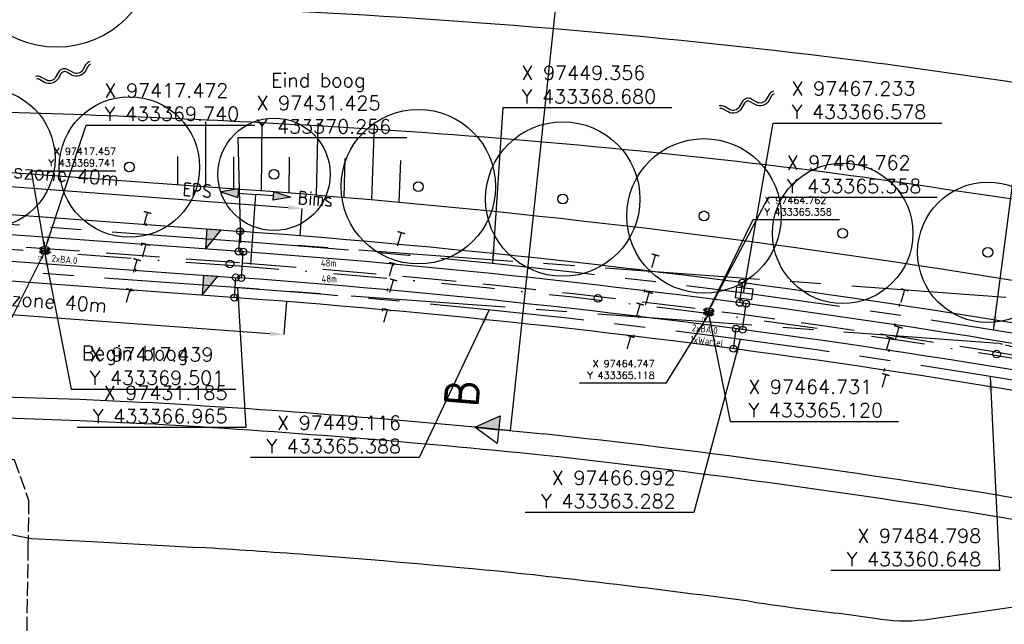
# Model space of a CAD drawing. Header units: millimetres. Extents: x 96940 to 101272, y 432237 to 434659.
# Tile 180 of 256: x 97416 to 97486, y 433343 to 433386. Entities that reach past the tile are written whole.
import ezdxf
from ezdxf.enums import TextEntityAlignment as Align

# ---------------------------------------------------------------- set-up
doc = ezdxf.new("R2010")
doc.units = ezdxf.units.MM
for name, pattern in [('CENTER', [35.225022, 22.015639, -4.403128, 4.403128, -4.403128]), ('DASHDOT', [25.4, 12.7, -6.35, 0, -6.35]), ('DASHED', [19.05, 12.7, -6.35]), ('dSV_DASHED03', [1.25, 1, -0.25])]:
    doc.linetypes.add(name, pattern=pattern)
for name, color, linetype in [('NW_duiker', 8, 'dSV_DASHED03'), ('Ondergrond_Nieuw_IP', 8, 'Continuous'), ('R_BL_T_B_MAST', 7, 'Continuous'), ('R_BN_N_Kabels_en_leidingen_maatvoering', 1, 'Continuous'), ('R_BN_T_N_CONSTRUCTIE', 7, 'Continuous'), ('R_BN_T_N_Constructiecodes', 7, 'Continuous'), ('R_BN_T_N_Hartspoor', 1, 'CENTER'), ('R_BN_T_N_Kokersysteem Groene Deksel', 7, 'Continuous'), ('R_BN_T_N_Kokersysteem trekput BA.0', 7, 'Continuous'), ('R_BN_T_N_Kokersysteem_Coordinaten', 1, 'Continuous'), ('R_BN_T_N_Kokersysteem_laagspanning', 2, 'DASHED'), ('R_BN_T_N_kokersysteem_maatvoering', 7, 'Continuous'), ('R_BN_T_N_Kokersysteem_signaal', 2, 'DASHDOT'), ('R_BN_T_N_Retourstroomkabels', 2, 'Continuous'), ('R_BN_T_N_Spoor', 3, 'Continuous'), ('R_BN_T_N_Thermietlassen', 7, 'Continuous'), ('R_BN_T_N_Verkanting', 7, 'Continuous'), ('R_BN_T_N_Verkanting_Maatvoering', 7, 'Continuous'), ('R_BN_T_N_Verticaal alignement', 7, 'Continuous'), ('TWL Advies', 2, 'Continuous')]:
    doc.layers.add(name, color=color, linetype=linetype)
doc.layers.add('R_BN_T_N_Coordinaten', color=7, linetype='Continuous', lineweight=25)
doc.layers.add('R_BN_T_N_Las', color=3, linetype='Continuous', lineweight=25)
doc.styles.add('ISO', font='iso.shx')
doc.styles.add('ISOCP', font='isocp.shx')
doc.styles.add('SIMPLEX', font='simplex.shx', dxfattribs={"width": 0.8})
doc.styles.get("Standard").update_dxf_attribs({"font": 'romans.shx'})
doc.dimstyles.new('RET 1-500', dxfattribs={"dimtxt": 1, "dimasz": 1, "dimexe": 0.3, "dimexo": 0, "dimgap": 0.3, "dimtad": 1, "dimdec": 3, "dimzin": 1, "dimtxsty": 'Standard', "dimcen": 0, "dimclrd": 1, "dimclre": 1, "dimclrt": 7, "dimaunit": 2, "dimadec": 4, "dimazin": 0, "dimtfac": 1, "dimtdec": 3, "dimtofl": 0, "dimtmove": 0, "dimatfit": 0, "dimfxl": 1, "dimarcsym": 0})

# ---------------------------------------------------------------- blocks, each defined once
blk = doc.blocks.new('*D45')
at = {"layer": 'Defpoints', "color": 0, "transparency": 16777216}
for p in [(97395.757, 433373.65), (97435.792, 433372.608), (97435.645, 433370.653)]:
    blk.add_point(p, dxfattribs=at)
at = {"layer": 'R_BN_T_N_Verkanting_Maatvoering', "color": 1, "lineweight": -2, "transparency": 16777216}
for p, q in [((97395.757, 433373.65), (97395.904, 433375.605)), ((97396.901, 433375.53), (97434.795, 433372.683)), ((97435.645, 433370.653), (97435.792, 433372.608))]:
    blk.add_line(p, q, dxfattribs=at)
at = {"layer": 'R_BN_T_N_Verkanting_Maatvoering', "color": 1, "transparency": 16777216}
for points in [[(97396.914, 433375.697), (97396.889, 433375.364), (97395.904, 433375.605)], [(97434.807, 433372.849), (97434.782, 433372.517), (97435.792, 433372.608)]]:
    blk.add_solid(points, dxfattribs=at)
at = {"layer": 'R_BN_T_N_Verkanting_Maatvoering', "color": 7, "transparency": 16777216, "insert": (97415.916, 433375.071), "char_height": 1, "attachment_point": 5, "rotation": 355.70224}
blk.add_mtext('overgangszone 40m', dxfattribs=at)
blk = doc.blocks.new('Retourstroomsymbool')
at = {"layer": 'R_BN_T_N_Retourstroomkabels', "color": 7}
blk.add_lwpolyline([(0, 0), (1.435, 0)], dxfattribs=at)
for centre in [(0, 0), (1.435, 0)]:
    blk.add_circle(centre, 0.25, dxfattribs=at)
blk = doc.blocks.new('*U126')
at = {"layer": 'R_BN_T_N_Retourstroomkabels', "color": 7}
blk.add_lwpolyline([(0, 0), (1.865, 0)], dxfattribs=at)
for centre in [(0, 0), (1.865, 0)]:
    blk.add_circle(centre, 0.25, dxfattribs=at)
blk = doc.blocks.new('*U127')
at = {"layer": 'R_BN_T_N_Retourstroomkabels', "color": 7}
blk.add_lwpolyline([(0, 0), (1.865, 0)], dxfattribs=at)
for centre in [(0, 0), (1.865, 0)]:
    blk.add_circle(centre, 0.25, dxfattribs=at)
blk = doc.blocks.new('*D134')
at = {"layer": 'Defpoints', "color": 0, "transparency": 16777216}
for p in [(97394.771, 433368.95), (97434.661, 433365.991), (97434.486, 433363.626)]:
    blk.add_point(p, dxfattribs=at)
at = {"layer": 'R_BN_T_N_Verkanting_Maatvoering', "color": 1, "lineweight": -2, "transparency": 16777216}
for p, q in [((97394.771, 433368.95), (97394.595, 433366.584)), ((97395.593, 433366.51), (97433.488, 433363.7)), ((97434.661, 433365.991), (97434.486, 433363.626))]:
    blk.add_line(p, q, dxfattribs=at)
at = {"layer": 'R_BN_T_N_Verkanting_Maatvoering', "color": 1, "transparency": 16777216}
for points in [[(97395.605, 433366.676), (97395.58, 433366.344), (97394.595, 433366.584)], [(97433.501, 433363.866), (97433.476, 433363.533), (97434.486, 433363.626)]]:
    blk.add_solid(points, dxfattribs=at)
at = {"layer": 'R_BN_T_N_Verkanting_Maatvoering', "color": 7, "transparency": 16777216, "insert": (97415.055, 433366.036), "char_height": 1, "attachment_point": 5, "rotation": 355.75827}
blk.add_mtext('overgangszone 40m ', dxfattribs=at)
blk = doc.blocks.new('Verkanting 2 cm')
blk.add_hatch(color=256).paths.add_polyline_path([(-0.717, 0), (0.717, 0), (-0.717, 1.008)])
at = {"layer": 'R_BN_T_N_Verkanting'}
for p, q in [((-0.717, 0), (-0.717, 1.008)), ((0.717, 0), (-0.717, 1.008)), ((-0.717, 0), (0.717, 0))]:
    blk.add_line(p, q, dxfattribs=at)
blk = doc.blocks.new('Las')
at = {"layer": 'R_BN_T_N_Las', "color": 7}
blk.add_line((-0.1, 0), (0.1, 0), dxfattribs=at)
blk = doc.blocks.new('Thermietlas')
at = {"layer": 'R_BN_T_N_Thermietlassen', "style": 'ISO'}
blk.add_text('T', height=1, dxfattribs=at).set_placement((-0.313, -0.611))
blk = doc.blocks.new('BA.0')
at = {"layer": 'R_BN_T_N_Kokersysteem trekput BA.0', "color": 1, "linetype": 'Continuous'}
for p, q in [((0.409, 0), (-0.378, 0)), ((0, 0.163), (0, -0.163))]:
    blk.add_line(p, q, dxfattribs=at)
at = {"layer": 'R_BN_T_N_Kokersysteem trekput BA.0'}
for p, q in [((-0.327, -0.075), (-0.327, 0.075)), ((-0.327, 0.075), (-0.23, 0.075)), ((0.23, 0.125), (-0.23, 0.125)), ((-0.23, 0.125), (-0.23, -0.125)), ((0.23, -0.125), (0.23, 0.125)), ((0.328, 0.075), (0.23, 0.075)), ((0.328, -0.075), (0.328, 0.075)), ((-0.23, -0.075), (-0.327, -0.075)), ((-0.23, -0.125), (0.23, -0.125)), ((0.23, -0.075), (0.328, -0.075))]:
    blk.add_line(p, q, dxfattribs=at)
blk = doc.blocks.new('Groene_deksel_trekput')
at = {"layer": 'R_BN_T_N_Kokersysteem Groene Deksel'}
h = blk.add_hatch(color=256, dxfattribs=at)
h.paths.add_polyline_path([(0, 0.095), (0.2, 0.095), (0.2, 0), (0.23, 0), (0.23, 0.125), (0, 0.125)])
h.paths.add_polyline_path([(0, 0.095), (0, 0.125), (-0.23, 0.125), (-0.23, 0), (-0.2, 0), (-0.2, 0.095)])
h.paths.add_polyline_path([(-0.2, 0), (-0.23, 0), (-0.23, -0.125), (0, -0.125), (0, -0.095), (-0.2, -0.095)])
h.paths.add_polyline_path([(0, -0.095), (0, -0.125), (0.23, -0.125), (0.23, 0), (0.2, 0), (0.2, -0.095)])
at = {"layer": 'R_BN_T_N_Kokersysteem Groene Deksel', "color": 1, "linetype": 'Continuous'}
for p, q in [((0.268, 0), (-0.268, 0)), ((0, 0.163), (0, -0.163))]:
    blk.add_line(p, q, dxfattribs=at)
at = {"layer": 'R_BN_T_N_Kokersysteem Groene Deksel'}
for p, q in [((0.23, 0.125), (-0.23, 0.125)), ((-0.23, 0.125), (-0.23, -0.125)), ((0.2, 0.095), (-0.2, 0.095)), ((-0.2, 0.095), (-0.2, -0.095)), ((0.2, -0.095), (0.2, 0.095)), ((0.23, -0.125), (0.23, 0.125)), ((-0.23, -0.125), (0.23, -0.125)), ((-0.2, -0.095), (0.2, -0.095))]:
    blk.add_line(p, q, dxfattribs=at)
at = {"layer": 'R_BN_T_N_Kokersysteem Groene Deksel', "insert": (0.192, 0.583), "char_height": 0.275, "width": 0.62471, "attachment_point": 1}
blk.add_mtext('{\\Fisocp|c0;G}', dxfattribs=at)
blk = doc.blocks.new('BOOM')
at = {"color": 0}
blk.add_circle((0, 0), 0.35, dxfattribs=at)
blk = doc.blocks.new('water')
at = {"ltscale": 2}
for points in [[(-2, -0.3, 0.198912), (-1.788, -0.212), (-1.495, 0.081, -0.414214), (-0.505, 0.081), (-0.212, -0.212, 0.414214), (0.212, -0.212), (0.505, 0.081, -0.414214), (1.495, 0.081), (1.788, -0.212, 0.198912), (2, -0.3, 0.198912)], [(-2, -0.5, 0.198912), (-1.646, -0.354), (-1.354, -0.061, -0.414214), (-0.646, -0.061), (-0.354, -0.354, 0.414214), (0.354, -0.354), (0.646, -0.061, -0.414214), (1.354, -0.061), (1.646, -0.354, 0.198912), (2, -0.5, 0.198912)]]:
    blk.add_lwpolyline(points, format="xyb", dxfattribs=at)
blk = doc.blocks.new('dprof-rechts')
at = {"layer": 'R_BN_T_N_Verticaal alignement'}
blk.add_hatch(color=1, dxfattribs=at).paths.add_polyline_path([(0.00346, 0.003), (0, 0.003), (0, 0.009)])
at = {"layer": 'R_BN_T_N_Verticaal alignement', "color": 1}
blk.add_lwpolyline([(0, 0.009), (0.00346, 0.003), (-0.00346, 0.003)], close=True, dxfattribs=at)
for points in [[(0, 0.009), (0, 0.003)], [(0, 0), (0, 0.003)]]:
    blk.add_lwpolyline(points, dxfattribs=at)
at = {"layer": 'R_BN_T_N_Verticaal alignement', "color": 1, "style": 'SIMPLEX', "width": 0.8}
blk.add_attdef('profiel rechts', (0.0025, 0.01025), '', height=0.0035, rotation=360, dxfattribs=at)
blk = doc.blocks.new('tramlus 0.75x1.20')
at = {"color": 0, "flags": 128}
blk.add_lwpolyline([(-0.375, 0), (0.375, 0), (0.375, 1.2), (-0.375, 1.2)], close=True, dxfattribs=at)
blk = doc.blocks.new('Constructiecode boven')
at = {"layer": 'R_BN_T_N_Constructiecodes'}
for points in [[(-1.25, 5.3125), (-1.25, 5), (-1.25, 4.6875), (-2.5, 5)], [(-1.25, 5.3125), (-1.25, 5), (-1.25, 4.6875), (-2.5, 5)], [(-1.25, 5.3125), (-1.25, 5), (-1.25, 4.6875), (-2.5, 5)], [(-1.25, 5.3125), (-1.25, 5), (-1.25, 4.6875), (-2.5, 5)], [(1.25, 5.3125), (1.25, 5), (1.25, 4.6875), (2.5, 5)], [(1.25, 5.3125), (1.25, 5), (1.25, 4.6875), (2.5, 5)], [(1.25, 5.3125), (1.25, 5), (1.25, 4.6875), (2.5, 5)], [(1.25, 5.3125), (1.25, 5), (1.25, 4.6875), (2.5, 5)]]:
    blk.add_hatch(color=1, dxfattribs=at).paths.add_polyline_path(points)
for p, q in [((-1.25, 5.3125), (-2.5, 5)), ((-2.5, 5), (-1.25, 4.6875)), ((-1.25, 5.3125), (-1.25, 5)), ((-1.25, 5), (0, 5)), ((-1.25, 5), (-1.25, 4.6875)), ((0, 0), (0, 5)), ((1.25, 5), (0, 5)), ((1.25, 5.3125), (1.25, 5)), ((1.25, 5.3125), (2.5, 5)), ((2.5, 5), (1.25, 4.6875)), ((1.25, 5), (1.25, 4.6875))]:
    blk.add_line(p, q, dxfattribs=at)
at = {"layer": 'R_BN_T_N_Constructiecodes', "style": 'ISO'}
blk.add_attdef('CONSTR.CODE', text='', height=1, dxfattribs=at).set_placement((-3.1305, 5.0002), align=Align.MIDDLE_RIGHT)
blk.add_attdef('CONSTR.CODE', text='', height=1, dxfattribs=at).set_placement((3, 5), align=Align.MIDDLE_LEFT)

msp = doc.modelspace()

# ---------------------------------------------------------------- linework, layer by layer
at = {"layer": 'NW_duiker'}
msp.add_lwpolyline([(97365.03318, 433380.00464), (97365.55843, 433375.20222), (97365.06725, 433372.96484), (97365.31638, 433369.93713), (97365.38918, 433367.74058), (97365.32913, 433365.04536), (97365.2191, 433360.10611), (97365.27231, 433357.23664), (97365.28949, 433356.30978), (97365.40276, 433355.33086), (97384.75411, 433355.23995), (97391.42307, 433355.10781), (97398.66679, 433354.97957), (97402.18682, 433354.81943), (97405.83795, 433354.69451), (97411.17417, 433354.698), (97415.26787, 433354.73228), (97416.29452, 433351.85012), (97416.24663, 433348.53397), (97416.05144, 433335.02069)], dxfattribs=at)
at = {"layer": 'Ondergrond_Nieuw_IP'}
for p, q in [((97428.90775, 433378.76822), (97428.89782, 433374.16784)), ((97432.90767, 433378.75068), (97432.86002, 433373.87727)), ((97436.90683, 433378.67245), (97436.79037, 433373.56999)), ((97440.90539, 433378.56814), (97440.71416, 433373.23795)), ((97426.90241, 433376.29739), (97426.89813, 433374.31393)), ((97430.89968, 433376.28876), (97430.8923, 433374.02214)), ((97434.86727, 433376.25472), (97434.82606, 433373.72673)), ((97438.83411, 433376.16859), (97438.75306, 433373.40706)), ((97442.79956, 433376.03038), (97442.6737, 433373.06266))]:
    msp.add_line(p, q, dxfattribs=at)
at = {"layer": 'Ondergrond_Nieuw_IP', "linetype": 'Continuous'}
msp.add_lwpolyline([(97400.95295, 433392.00118), (97390.98506, 433380.48434, 0.58255439), (97392.15056, 433377.20577, 0.01908386), (97397.2421, 433376.50856, 0.00312475), (97398.19154, 433376.42128, 0.00208334), (97399.15736, 433376.34262, 0.00104167), (97400.1391, 433376.26884), (97431.69616, 433373.96341, -0.03912908), (97526.82543, 433359.47462, -0.00487505), (97550.02616, 433353.81882, -0.02695955), (97564.11956, 433349.41642, 0.1985994), (97566.41088, 433349.49762), (97569.84, 433351.06)], format="xyb", dxfattribs=at)
at = {"layer": 'Ondergrond_Nieuw_IP'}
for points in [[(97497.36, 433379.86, 0.007871), (97476, 433383.05, 0.019955), (97433.61, 433386.71, 0.01097532), (97404.02727, 433387.59693)], [(97402.89177, 433379.63838, -0.00099831), (97412.46, 433379.54, -0.007948), (97437.62, 433378.46, -0.016852), (97473.22, 433375.2, -0.003417), (97499.59, 433371.29, -0.010876)]]:
    msp.add_lwpolyline(points, format="xyb", dxfattribs=at)
for points in [[(97396.229, 433359.73398), (97419.93899, 433359.037), (97424.74599, 433358.78299)], [(97413.33085, 433350.01721), (97414.04099, 433351.32799), (97400.87099, 433358.19699), (97419.94599, 433357.52199), (97425.004, 433357.265)], [(97413.33085, 433350.01721), (97414.04099, 433351.32799), (97400.87099, 433358.19699), (97419.94599, 433357.52199), (97425.004, 433357.265)], [(97450.5287, 433356.79971), (97451.75497, 433356.67808), (97452.98099, 433356.554)], [(97416.524, 433349.115), (97420.364, 433348.929), (97428.42, 433348.48)], [(97416.524, 433349.11498), (97420.364, 433348.929), (97428.41998, 433348.47999)], [(97416.524, 433349.11498), (97420.364, 433348.929), (97428.41998, 433348.47999)], [(97480.106, 433343.329), (97494.468, 433345.398), (97507.36027, 433346.46735)], [(97480.106, 433343.329), (97494.468, 433345.398), (97507.32274, 433346.46424)], [(97474.042, 433343.787), (97476.574, 433343.433)]]:
    msp.add_lwpolyline(points, dxfattribs=at)
at = {"layer": 'Ondergrond_Nieuw_IP', "color": 4}
msp.add_lwpolyline([(97416.524, 433349.115), (97420.364, 433348.929), (97428.42, 433348.48)], dxfattribs=at)
at = {"layer": 'Ondergrond_Nieuw_IP'}
for centre, radius in [((97418.3, 433391.08), 7), ((97413.18, 433376.16), 5), ((97423.48, 433375.56), 5), ((97444.06, 433374.16), 5.5), ((97433.78, 433375.04), 4), ((97454.35, 433373.28), 5.5), ((97464.41, 433372.08), 5.5), ((97474.29, 433370.84), 5), ((97484.63, 433369.48), 5)]:
    msp.add_circle(centre, radius, dxfattribs=at)
for centre, radius, start, end in [((97390.60975, 432746.43097), 613.30277, 84.39332707, 86.80928601), ((97388.02591, 432717.92967), 640.40381, 84.17254957, 86.68979571), ((97388.02591, 432717.92967), 640.40381, 84.17254957, 86.68979571), ((97388.81703, 432758.90895), 601.07954, 80.74923669, 83.87212175), ((97387.52137, 432749.91137), 608.65017, 80.7723513, 83.81961963), ((97387.52137, 432749.91137), 608.65017, 80.7723513, 83.81961963), ((97393.31033, 432816.75837), 543.28196, 78.576007, 80.2361805), ((97417.44583, 432944.32573), 411.95636, 78.3544435, 80.5444508), ((97417.44583, 432944.32573), 411.95636, 78.3544435, 80.5444508), ((97418.52788, 433362.77154), 13.80279, 249.0293171, 261.6523192), ((97418.52788, 433362.77154), 13.80279, 249.0293171, 261.6523192), ((97389.65349, 432726.43851), 623.24831, 85.72155926, 86.4338581), ((97386.35252, 432692.35175), 657.48677, 84.39054197, 85.65630746), ((97383.43254, 432719.67663), 630.60282, 82.29767209, 83.88382313), ((97491.04493, 433496.29071), 153.44863, 261.3437527, 263.6382574), ((97478.70546, 433355.79254), 12.54198, 260.2153241, 276.4114936)]:
    msp.add_arc(centre, radius, start, end, dxfattribs=at)
at = {"layer": 'R_BL_T_B_MAST'}
for centre in [(97430.64149, 433368.65865), (97456.85048, 433366.20318), (97485.25366, 433362.24512)]:
    msp.add_circle(centre, 0.27, dxfattribs=at)
at = {"layer": 'R_BN_T_N_CONSTRUCTIE'}
for p, q in [((97431.48486, 433371.07112), (97431.47029, 433370.87165)), ((97431.41801, 433370.15606), (97431.42529, 433370.25579)), ((97431.36573, 433369.44046), (97431.3803, 433369.63993)), ((97431.24442, 433367.77989), (97431.22984, 433367.58042)), ((97431.12529, 433366.14923), (97431.13986, 433366.3487)), ((97431.17756, 433366.86483), (97431.18485, 433366.96456))]:
    msp.add_line(p, q, dxfattribs=at)
at = {"layer": 'R_BN_T_N_Hartspoor', "ltscale": 0.5}
for p, q in [((97485.91953, 433366.27466), (97367.18119, 433374.94921)), ((97485.38881, 433363.00463), (97364.49916, 433371.83635))]:
    msp.add_line(p, q, dxfattribs=at)
at = {"layer": 'R_BN_T_N_Hartspoor', "ltscale": 0.05}
msp.add_line((97563.76133, 433343.08772), (97485.38881, 433363.00463), dxfattribs=at)
at = {"layer": 'R_BN_T_N_Hartspoor', "ltscale": 0.5}
for radius in [612.02423, 608.72423]:
    msp.add_arc((97386.83206, 432759.85829), radius, 76.85851994, 85.82161958, dxfattribs=at)
at = {"layer": 'R_BN_T_N_Kokersysteem_laagspanning', "ltscale": 0.3}
msp.add_line((97431.31382, 433368.72986), (97396.73678, 433371.25592), dxfattribs=at)
msp.add_arc((97386.83206, 432759.85829), 610.49423, 76.85851994, 85.82161958, dxfattribs=at)
at = {"layer": 'R_BN_T_N_Kokersysteem_signaal', "color": 2, "linetype": 'DASHDOT', "ltscale": 0.3}
msp.add_line((97431.29633, 433368.49049), (97396.71677, 433371.01674), dxfattribs=at)
msp.add_arc((97386.83206, 432759.85829), 610.25423, 76.85851994, 85.82161958, dxfattribs=at)
at = {"layer": 'R_BN_T_N_Spoor'}
for p, q in [((97399.92052, 433373.27682), (97431.47757, 433370.97138)), ((97431.37302, 433369.5402), (97399.81596, 433371.84563)), ((97398.40068, 433370.07906), (97431.23713, 433367.68015)), ((97431.13257, 433366.24897), (97398.29613, 433368.64787))]:
    msp.add_line(p, q, dxfattribs=at)
for radius in [612.74173, 611.30673, 609.44173, 608.00673]:
    msp.add_arc((97386.83206, 432759.85829), radius, 76.85851994, 85.82161958, dxfattribs=at)
at = {"layer": 'R_BN_T_N_Verticaal alignement', "color": 1}
msp.add_lwpolyline([(97450.63194, 433356.76992), (97455.19431, 433399.45552)], dxfattribs=at)

# ---------------------------------------------------------------- block references
at = {"layer": 'Ondergrond_Nieuw_IP'}
for p, rotation in [((97418.85913, 433382.05512), 195.1906358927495), ((97467.55771, 433379.95072), 195.1906358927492)]:
    msp.add_blockref('water', p, dxfattribs=dict(at, rotation=rotation))
for p in [(97423.48, 433375.56), (97433.78, 433375.04), (97444.06, 433374.16), (97454.35, 433373.28), (97464.41, 433372.08), (97474.29, 433370.84), (97484.63, 433369.48)]:
    msp.add_blockref('BOOM', p, dxfattribs=at)
at = {"layer": 'R_BN_T_N_Constructiecodes', "color": 0, "linetype": 'ByBlock'}
ref = msp.add_blockref('Constructiecode boven', (97432.11671, 433368.61693), dxfattribs=dict(at, rotation=355.8216195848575))
ref.add_attrib('CONSTR.CODE', 'EPS', dxfattribs={"height": 1, "rotation": 355.8216196, "style": 'ISO'}).set_placement((97429.35888, 433373.83196), align=Align.MIDDLE_RIGHT)
ref.add_attrib('CONSTR.CODE', 'Bims', dxfattribs={"height": 1, "rotation": 355.8216196, "style": 'ISO'}).set_placement((97435.47304, 433373.38506), align=Align.MIDDLE_LEFT)
at = {"layer": 'R_BN_T_N_Kokersysteem Groene Deksel'}
for p, rotation in [((97417.43902, 433369.50147), 175.8037338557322), ((97464.73117, 433365.12018), 172.6482630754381)]:
    msp.add_blockref('Groene_deksel_trekput', p, dxfattribs=dict(at, rotation=rotation))
at = {"layer": 'R_BN_T_N_Kokersysteem trekput BA.0', "color": 6, "ltscale": 0.05}
for p, rotation in [((97417.45651, 433369.74084), 355.8216404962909), ((97417.43906, 433369.50112), 355.8332517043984), ((97464.73119, 433365.11982), 352.6777809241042), ((97464.7618, 433365.35822), 352.6661697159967)]:
    msp.add_blockref('BA.0', p, dxfattribs=dict(at, rotation=rotation))
at = {"layer": 'R_BN_T_N_Las', "color": 0, "linetype": 'ByBlock', "lineweight": -2}
for p, rotation in [((97424.66878, 433371.46881), 85.82161958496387), ((97424.34034, 433370.05398), 265.8216195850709), ((97442.6132, 433370.05506), 84.73006967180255), ((97442.28507, 433368.6442), 264.7485488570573), ((97423.91344, 433368.21519), 265.8216195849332), ((97460.51235, 433368.15254), 83.04722162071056), ((97423.5647, 433366.80185), 265.8216195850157), ((97441.85857, 433366.81049), 264.7726984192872), ((97460.18477, 433366.74689), 83.0614068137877), ((97478.34811, 433365.72677), 81.3636884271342), ((97441.51017, 433365.40133), 84.79329589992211), ((97459.75899, 433364.91991), 263.0803930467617), ((97478.02107, 433364.32497), 81.37426477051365), ((97459.4112, 433363.51657), 82.24884620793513), ((97477.59599, 433362.5031), 261.3880876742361), ((97477.24881, 433361.1043), 260.55254641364)]:
    msp.add_blockref('Las', p, dxfattribs=dict(at, rotation=rotation))
at = {"layer": 'R_BN_T_N_Retourstroomkabels', "color": 0, "linetype": 'ByBlock', "lineweight": -2}
for name, p, rotation in [('Retourstroomsymbool', (97431.2617, 433369.54833), 85.8216195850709), ('*U127', (97431.4531, 433367.66434), 85.80126117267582), ('Retourstroomsymbool', (97430.95264, 433366.26211), 85.82161958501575), ('Retourstroomsymbool', (97466.95495, 433365.8915), 82.46867475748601), ('*U126', (97467.16156, 433363.98278), 82.42589894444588), ('Retourstroomsymbool', (97466.5041, 433362.62239), 82.47041686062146)]:
    msp.add_blockref(name, p, dxfattribs=dict(at, rotation=rotation))
at = {"layer": 'R_BN_T_N_Thermietlassen', "color": 0, "linetype": 'ByBlock', "rotation": 343.8}
for p in [(97424.6334, 433372.00693), (97442.71136, 433370.56936), (97424.52517, 433369.73684), (97460.81564, 433368.97875), (97423.88584, 433368.64119), (97442.11884, 433368.37651), (97442.14783, 433367.20661), (97423.38281, 433366.50448), (97460.36623, 433366.31605), (97478.56891, 433366.49741), (97459.72581, 433365.48444), (97441.72034, 433365.08072), (97478.1683, 433363.84567), (97459.05547, 433363.18133), (97477.53005, 433363.0961), (97477.23495, 433360.46087)]:
    msp.add_blockref('Thermietlas', p, dxfattribs=at)
at = {"layer": 'R_BN_T_N_Verkanting', "color": 0, "linetype": 'ByBlock', "lineweight": -2}
for p, rotation in [((97428.94995, 433370.43663), 265.8216195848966), ((97428.70951, 433367.1454), 265.8216195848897)]:
    msp.add_blockref('Verkanting 2 cm', p, dxfattribs=dict(at, rotation=rotation))
at = {"layer": 'R_BN_T_N_Verticaal alignement', "color": 1}
ref = msp.add_blockref('dprof-rechts', (97450.63194, 433356.76992), dxfattribs=dict(at, xscale=285.7142857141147, yscale=285.7142857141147, zscale=285.7142857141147, rotation=84.07704573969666))
ref.add_attrib('profiel rechts', 'B', (97448.34532, 433358.42618), dxfattribs={"layer": '0', "color": 4, "height": 2.5, "rotation": 85.3436248, "style": 'ISOCP'})
at = {"layer": 'TWL Advies', "rotation": 262.9717955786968}
msp.add_blockref('tramlus 0.75x1.20', (97466.67749, 433366.642), dxfattribs=at)

# ---------------------------------------------------------------- texts
at = {"layer": 'R_BN_N_Kabels_en_leidingen_maatvoering', "color": 7, "char_height": 1, "attachment_point": 7}
for s, insert in [('X 97417.472\\PY 433369.740', (97421.69543, 433378.84735)), ('X 97464.762\\PY 433365.358', (97470.29651, 433373.70241)), ('X 97417.439\\PY 433369.501', (97420.63327, 433360.04805)), ('X 97464.731\\PY 433365.120', (97467.56418, 433357.75216))]:
    msp.add_mtext(s, dxfattribs=dict(at, insert=insert))
at = {"layer": 'R_BN_T_N_Coordinaten', "color": 7}
for s, p in [('Eind boog', (97433.56263, 433381.23698)), ('Begin boog', (97420.08578, 433361.81816))]:
    msp.add_text(s, height=1, dxfattribs=at).set_placement(p)
at = {"layer": 'R_BN_T_N_Coordinaten', "color": 7, "char_height": 1}
for s, insert, attachment_point in [('X 97449.356\\PY 433368.680', (97451.40309, 433380.08721), 7), ('X 97467.233\\PY 433366.578', (97470.64461, 433378.97909), 7), ('X 97431.425\\PY 433370.256', (97432.5303, 433377.94992), 7), ('X 97431.185\\PY 433366.965', (97430.46312, 433357.3226), 9), ('X 97449.116\\PY 433365.388', (97442.82546, 433355.18628), 9), ('X 97466.992\\PY 433363.282', (97462.39205, 433351.2643), 9), ('X 97484.798\\PY 433360.648', (97484.16014, 433347.13915), 9)]:
    msp.add_mtext(s, dxfattribs=dict(at, insert=insert, attachment_point=attachment_point))
at = {"layer": 'R_BN_T_N_Kokersysteem_Coordinaten', "color": 7, "char_height": 0.5}
for s, insert, attachment_point in [('X 97417.457\\PY 433369.741', (97422.52088, 433375.59438), 9), ('X 97464.762\\PY 433365.358', (97468.71654, 433372.11274), 7), ('X 97464.747\\PY 433365.118', (97460.89937, 433360.4822), 9)]:
    msp.add_mtext(s, dxfattribs=dict(at, insert=insert, attachment_point=attachment_point))
at = {"layer": 'R_BN_T_N_kokersysteem_maatvoering', "char_height": 0.5, "attachment_point": 1}
for s, insert, width, rotation in [('{\\Fisocp|c0;2xBA.0}', (97417.96333, 433369.31511), 0.6247051, 354.0537136), ('{\\Fisocp|c0;48m}', (97437.12037, 433368.97527), 4.2841301, 359.5552506), ('{\\Fisocp|c0;48m}', (97437.16788, 433367.84845), 4.2841301, 359.5552506), ('{\\Fisocp|c0;2xBA.0\\P1xWartel}', (97463.58687, 433364.38258), 0.6247051, 352.9287778)]:
    msp.add_mtext(s, dxfattribs=dict(at, insert=insert, width=width, rotation=rotation))

# ---------------------------------------------------------------- dimensions: what is measured, and where the dimension line sits
at = {"layer": 'R_BN_T_N_Verkanting_Maatvoering'}
for base, p1, p2, angle, text, picture, middle in [((97435.79177, 433372.6078), (97395.75736, 433373.65024), (97435.64484, 433370.65265), 355.7022375, 'overgangszone <>m', '*D45', (97415.8439, 433374.1069)), ((97434.48574, 433363.62559), (97394.77078, 433368.94976), (97434.66119, 433365.99118), 355.7582722, 'overgangszone <>m ', '*D134', (97414.98353, 433365.07202))]:
    dim = msp.add_linear_dim(base=base, p1=p1, p2=p2, angle=angle, text=text, dimstyle='RET 1-500', override={"dimexe": 0, "dimdec": 0, "dimzin": 0, "dimtofl": 1, "dimatfit": 2}, dxfattribs=at)
    dim.commit()
    dim.dimension.update_dxf_attribs({"geometry": picture, "text_midpoint": middle, "dimtype": 161})

# ---------------------------------------------------------------- leaders
at = {"layer": 'R_BN_N_Kabels_en_leidingen_maatvoering', "color": 1, "annotation_type": 0, "has_hookline": 1, "hookline_direction": 0}
for points, text_width in [([(97417.47195, 433369.73971), (97420.39543, 433378.54735), (97421.39543, 433378.54735)], 10.71429), ([(97464.7618, 433365.35822), (97468.99651, 433373.40241), (97469.99651, 433373.40241)], 10.71429), ([(97417.43902, 433369.50147), (97419.33327, 433359.74805), (97420.33327, 433359.74805)], 10.42857), ([(97464.73119, 433365.11982), (97466.26418, 433357.45216), (97467.26418, 433357.45216)], 10.71429)]:
    msp.add_leader(points, dimstyle='RET 1-500', override={"dimexe": 0, "dimzin": 0, "dimtofl": 1, "dimatfit": 2}, dxfattribs=dict(at, text_width=text_width))
at = {"layer": 'R_BN_T_N_Coordinaten', "annotation_type": 0, "has_hookline": 1, "text_width": 10.71429}
for points, hookline_direction in [([(97449.35622, 433368.68043), (97450.10309, 433379.78721), (97451.10309, 433379.78721)], 0), ([(97467.23307, 433366.57844), (97469.34461, 433378.67909), (97470.34461, 433378.67909)], 0), ([(97431.42529, 433370.25579), (97431.2303, 433377.64992), (97432.2303, 433377.64992)], 0), ([(97485.04037, 433363.95165), (97486.82184, 433377.52795), (97487.82184, 433377.52795)], 0), ([(97431.18485, 433366.96456), (97431.76312, 433357.0226), (97430.76312, 433357.0226)], 1), ([(97449.11565, 433365.38777), (97444.12546, 433354.88628), (97443.12546, 433354.88628)], 1), ([(97466.992, 433363.28151), (97463.69205, 433350.9643), (97462.69205, 433350.9643)], 1), ([(97484.79825, 433360.64762), (97485.46014, 433346.83915), (97484.46014, 433346.83915)], 1), ([(97502.51884, 433357.48841), (97497.28518, 433341.95822), (97496.28518, 433341.95822)], 1)]:
    msp.add_leader(points, dimstyle='RET 1-500', override={"dimexe": 0, "dimzin": 0, "dimtofl": 1, "dimatfit": 2}, dxfattribs=dict(at, hookline_direction=hookline_direction))
at = {"layer": 'R_BN_T_N_Kokersysteem_Coordinaten', "color": 7, "annotation_type": 0, "has_hookline": 1}
for points, hookline_direction, text_width in [([(97417.45651, 433369.74084), (97416.50659, 433375.29438), (97417.00659, 433375.29438)], 0, 5.21429), ([(97464.7618, 433365.35822), (97467.91654, 433371.81274), (97468.41654, 433371.81274)], 0, 5.35714), ([(97417.43909, 433369.50147), (97414.93585, 433364.51603), (97414.43585, 433364.51603)], 1, 5.21429), ([(97464.74654, 433365.11785), (97461.69937, 433360.1822), (97461.19937, 433360.1822)], 1, 5.35714)]:
    msp.add_leader(points, dimstyle='RET 1-500', override={"dimasz": 0.5, "dimexe": 0, "dimzin": 0, "dimtofl": 1, "dimatfit": 2}, dxfattribs=dict(at, hookline_direction=hookline_direction, text_width=text_width))

doc.saveas('drawing.dxf')
